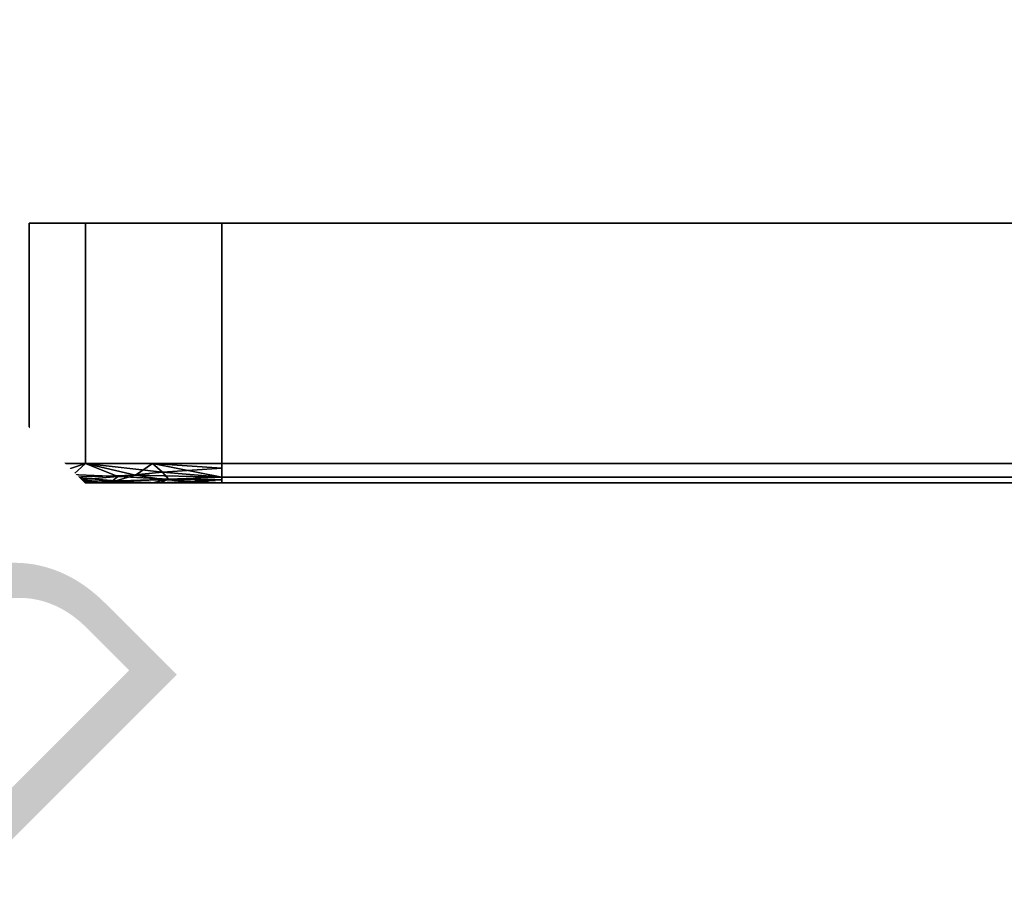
# Model space of a CAD drawing. Header units: millimetres. Extents: x -198 to 198, y -55 to 179.
# Tile 2 of 9: x -76 to -25, y -35 to 11. Entities that reach past the tile are written whole.
import ezdxf

# ---------------------------------------------------------------- set-up
doc = ezdxf.new("R2010")
doc.units = ezdxf.units.MM
doc.layers.add('P-SANR-FIXT', color=6, linetype='Continuous', lineweight=30)
doc.styles.add('Arial', font='arial.ttf', dxfattribs={"height": 14.6304})

msp = doc.modelspace()

# ---------------------------------------------------------------- meshes
at = {"layer": 'P-SANR-FIXT'}
mesh = msp.add_polyface(dxfattribs=at)
corners = [(-65.5, -12.5, -75.5), (-72.571, -12.5, -72.571), (-75.5, -12.5, -65.5), (-75.5, 0, -65.5), (-72.571, 0, -72.571), (-65.5, 0, -75.5)]
mesh.append_faces([[corners[k] for k in face] for face in [(0, 1, 4, 5)]], dxfattribs={"vtx1": -1})
mesh.append_faces([[corners[k] for k in face] for face in [(2, 3, 4, 1)]], dxfattribs={"vtx2": -1})
mesh = msp.add_polyface(dxfattribs=at)
corners = [(-75.5, -12.5, 65.5), (-75.5, 0, 65.5), (-75.5, 0, -65.5), (-75.5, -12.5, -65.5)]
mesh.append_faces([[corners[k] for k in face] for face in [(0, 1, 2, 3)]])
mesh = msp.add_polyface(dxfattribs=at)
corners = [(-75.5, -12.5, 65.5), (-72.571, -12.5, 72.571), (-65.5, -12.5, 75.5), (-65.5, 0, 75.5), (-72.571, 0, 72.571), (-75.5, 0, 65.5)]
mesh.append_faces([[corners[k] for k in face] for face in [(3, 4, 1, 2)]], dxfattribs={"vtx1": -1})
mesh.append_faces([[corners[k] for k in face] for face in [(5, 0, 1, 4)]], dxfattribs={"vtx2": -1})
mesh = msp.add_polyface(dxfattribs=at)
corners = [(75.5, 0, -65.5), (72.571, 0, -72.571), (65.5, 0, -75.5), (-65.5, 0, -75.5), (-72.571, 0, -72.571), (-75.5, 0, -65.5), (-75.5, 0, 65.5), (-72.571, 0, 72.571), (-65.5, 0, 75.5), (65.5, 0, 75.5), (72.571, 0, 72.571), (75.5, 0, 65.5)]
mesh.append_faces([[corners[k] for k in face] for face in [(6, 9, 3)]], dxfattribs={"vtx0": -1, "vtx1": -1, "vtx2": -1})
mesh.append_faces([[corners[k] for k in face] for face in [(3, 11, 0)]], dxfattribs={"vtx0": -1, "vtx2": -1})
mesh.append_faces([[corners[k] for k in face] for face in [(9, 10, 11, 3)]], dxfattribs={"vtx2": -1, "vtx3": -1})
mesh.append_faces([[corners[k] for k in face] for face in [(6, 7, 8, 9), (0, 1, 2, 3), (3, 4, 5, 6)]], dxfattribs={"vtx3": -1})
mesh = msp.add_polyface(dxfattribs=at)
corners = [(-65.5, -12.5, -75.5), (-65.5, 0, -75.5), (65.5, 0, -75.5), (65.5, -12.5, -75.5)]
mesh.append_faces([[corners[k] for k in face] for face in [(0, 1, 2, 3)]])
mesh = msp.add_polyface(dxfattribs=at)
corners = [(65.5, -12.5, 75.5), (65.5, 0, 75.5), (-65.5, 0, 75.5), (-65.5, -12.5, 75.5)]
mesh.append_faces([[corners[k] for k in face] for face in [(0, 1, 2, 3)]])
mesh = msp.add_polyface(dxfattribs=at)
corners = [(-75.5, -12.5, 65.5), (-75.207, -13.207, 65.5), (-74.5, -13.5, 65.5), (-71.864, -13.5, 71.864), (-65.5, -13.5, 74.5), (-65.5, -13.207, 75.207), (-65.5, -12.5, 75.5), (-72.571, -12.5, 72.571), (-73.008, -13.5, 69.101), (-73.359, -13.207, 71.198), (-69.101, -12.5, 74.008), (-69.101, -13.5, 73.008), (-74.036, -12.5, 69.036), (-74.533, -13.387, 68.319), (-74.813, -13.095, 68.564), (-69.975, -13.104, 74.216), (-71.013, -13.396, 73.169), (-65.5, -13.354, 74.854), (-68.425, -13.354, 74.561)]
mesh.append_faces([[corners[k] for k in face] for face in [(2, 13, 1), (11, 16, 3), (0, 14, 12), (7, 15, 10)]], dxfattribs={"vtx0": -1, "vtx1": -1})
mesh.append_faces([[corners[k] for k in face] for face in [(14, 1, 13), (16, 18, 15), (14, 13, 9), (15, 5, 10), (15, 7, 9), (13, 8, 9), (9, 12, 14), (9, 3, 16), (11, 18, 16), (9, 16, 15), (15, 18, 5)]], dxfattribs={"vtx0": -1, "vtx1": -1, "vtx2": -1})
mesh.append_faces([[corners[k] for k in face] for face in [(9, 7, 12), (18, 11, 4)]], dxfattribs={"vtx0": -1, "vtx2": -1})
mesh.append_faces([[corners[k] for k in face] for face in [(18, 4, 17, 5)]], dxfattribs={"vtx0": -1, "vtx3": -1})
mesh.append_faces([[corners[k] for k in face] for face in [(2, 8, 13), (8, 3, 9), (0, 1, 14)]], dxfattribs={"vtx1": -1, "vtx2": -1})
mesh.append_faces([[corners[k] for k in face] for face in [(5, 6, 10)]], dxfattribs={"vtx2": -1})
mesh = msp.add_polyface(dxfattribs=at)
corners = [(-74.5, -13.5, -65.5), (-75.207, -13.207, -65.5), (-75.5, -12.5, -65.5), (-72.571, -12.5, -72.571), (-65.5, -12.5, -75.5), (-65.5, -13.207, -75.207), (-65.5, -13.5, -74.5), (-71.864, -13.5, -71.864), (-69.101, -12.5, -74.008), (-70.891, -13.185, -73.599), (-74.173, -13.041, -70.151), (-73.182, -13.5, -68.682), (-73.315, -13.386, -70.836), (-74.752, -13.396, -65.5), (-74.677, -13.343, -68.1), (-71.201, -13.423, -72.955), (-65.5, -13.354, -74.854), (-68.682, -13.5, -73.182), (-68.268, -13.309, -74.679), (-65.5, -12.753, -75.395), (-68.574, -12.949, -74.904), (-74.036, -12.5, -69.036)]
mesh.append_faces([[corners[k] for k in face] for face in [(2, 10, 1)]], dxfattribs={"vtx0": -1, "vtx1": -1})
mesh.append_faces([[corners[k] for k in face] for face in [(20, 18, 9), (7, 12, 15), (9, 12, 10), (18, 20, 5), (13, 14, 11), (3, 9, 10), (9, 15, 12), (10, 12, 14), (10, 14, 1), (11, 14, 12), (18, 16, 17), (15, 9, 18), (17, 15, 18), (3, 20, 9), (8, 19, 20)]], dxfattribs={"vtx0": -1, "vtx1": -1, "vtx2": -1})
mesh.append_faces([[corners[k] for k in face] for face in [(18, 5, 16), (20, 3, 8), (12, 7, 11), (10, 2, 21), (14, 13, 1), (15, 17, 7), (20, 19, 5)]], dxfattribs={"vtx0": -1, "vtx2": -1})
mesh.append_faces([[corners[k] for k in face] for face in [(21, 3, 10)]], dxfattribs={"vtx1": -1, "vtx2": -1})
mesh.append_faces([[corners[k] for k in face] for face in [(11, 0, 13), (16, 6, 17), (8, 4, 19)]], dxfattribs={"vtx2": -1})
mesh = msp.add_polyface(dxfattribs=at)
corners = [(-74.5, -13.5, 65.5), (-75.207, -13.207, 65.5), (-75.5, -12.5, 65.5), (-75.5, -12.5, -65.5), (-75.207, -13.207, -65.5), (-74.5, -13.5, -65.5)]
mesh.append_faces([[corners[k] for k in face] for face in [(0, 1, 4, 5)]], dxfattribs={"vtx1": -1})
mesh.append_faces([[corners[k] for k in face] for face in [(2, 3, 4, 1)]], dxfattribs={"vtx2": -1})
mesh = msp.add_polyface(dxfattribs=at)
corners = [(65.5, -13.5, 74.5), (65.5, -13.207, 75.207), (65.5, -12.5, 75.5), (-65.5, -12.5, 75.5), (-65.5, -13.207, 75.207), (-65.5, -13.5, 74.5)]
mesh.append_faces([[corners[k] for k in face] for face in [(1, 4, 5, 0)]], dxfattribs={"vtx0": -1})
mesh.append_faces([[corners[k] for k in face] for face in [(1, 2, 3, 4)]], dxfattribs={"vtx3": -1})
mesh = msp.add_polyface(dxfattribs=at)
corners = [(-65.5, -13.5, -74.5), (-65.5, -13.207, -75.207), (-65.5, -12.5, -75.5), (65.5, -12.5, -75.5), (65.5, -13.207, -75.207), (65.5, -13.5, -74.5)]
mesh.append_faces([[corners[k] for k in face] for face in [(4, 1, 2, 3)]], dxfattribs={"vtx0": -1})
mesh.append_faces([[corners[k] for k in face] for face in [(4, 5, 0, 1)]], dxfattribs={"vtx3": -1})
mesh = msp.add_polyface(dxfattribs=at)
corners = [(-65.5, -13.5, 74.5), (-71.864, -13.5, 71.864), (-74.5, -13.5, 65.5), (-74.5, -13.5, -65.5), (-71.864, -13.5, -71.864), (-65.5, -13.5, -74.5), (65.5, -13.5, -74.5), (71.864, -13.5, -71.864), (74.5, -13.5, -65.5), (74.5, -13.5, 65.5), (71.864, -13.5, 71.864), (65.5, -13.5, 74.5), (6.182, -13.5, 33.433), (15.44, -13.5, 30.292), (23.421, -13.5, 24.646), (23.457, -13.5, 23.233), (22.044, -13.5, 23.197), (14.532, -13.5, 28.51), (5.818, -13.5, 31.467), (5.017, -13.5, 32.632), (-6.182, -13.5, 33.433), (-5.017, -13.5, 32.632), (-5.818, -13.5, 31.467), (-14.532, -13.5, 28.51), (-22.044, -13.5, 23.197), (-23.457, -13.5, 23.233), (-23.421, -13.5, 24.646), (-15.44, -13.5, 30.292)]
mesh.append_faces([[corners[k] for k in face] for face in [(2, 26, 0, 1)]], dxfattribs={"vtx0": -1, "vtx1": -1})
mesh.append_faces([[corners[k] for k in face] for face in [(24, 5, 16)]], dxfattribs={"vtx0": -1, "vtx1": -1, "vtx2": -1})
mesh.append_faces([[corners[k] for k in face] for face in [(12, 11, 20, 21)]], dxfattribs={"vtx0": -1, "vtx1": -1, "vtx3": -1})
mesh.append_faces([[corners[k] for k in face] for face in [(9, 14, 15, 8), (16, 5, 6, 15), (0, 27, 20, 11), (0, 26, 27)]], dxfattribs={"vtx0": -1, "vtx2": -1})
mesh.append_faces([[corners[k] for k in face] for face in [(11, 13, 14, 9)]], dxfattribs={"vtx0": -1, "vtx2": -1, "vtx3": -1})
mesh.append_faces([[corners[k] for k in face] for face in [(16, 22, 23, 24)]], dxfattribs={"vtx0": -1, "vtx3": -1})
mesh.append_faces([[corners[k] for k in face] for face in [(24, 25, 5), (18, 19, 22), (12, 13, 11)]], dxfattribs={"vtx1": -1, "vtx2": -1})
mesh.append_faces([[corners[k] for k in face] for face in [(2, 3, 25, 26), (19, 12, 21, 22)]], dxfattribs={"vtx1": -1, "vtx3": -1})
mesh.append_faces([[corners[k] for k in face] for face in [(9, 10, 11)]], dxfattribs={"vtx2": -1})
mesh.append_faces([[corners[k] for k in face] for face in [(6, 7, 8, 15), (3, 4, 5, 25), (16, 17, 18, 22)]], dxfattribs={"vtx2": -1, "vtx3": -1})

# ---------------------------------------------------------------- next in the draw order: texts
at = {"color": 5, "lineweight": 30, "insert": (-106.306, -5.707, 33.751), "char_height": 14.6304, "width": 99.20583, "attachment_point": 2, "rotation": 135, "line_spacing_factor": 0.941778, "style": 'Arial', "bg_fill": 3, "box_fill_scale": 1.25, "bg_fill_color": 256, "bg_fill_true_color": 13158600, "bg_fill_transparency": 0}
msp.add_mtext('Diameter', dxfattribs=at)

# ---------------------------------------------------------------- next in the draw order: texts
at = {"color": 5, "lineweight": 30, "insert": (-87.22, 30.249, 15.733), "char_height": 14.6304, "width": 99.20583, "attachment_point": 2, "rotation": 63.4349, "line_spacing_factor": 0.941778, "style": 'Arial', "bg_fill": 3, "box_fill_scale": 1.25, "bg_fill_color": 256, "bg_fill_true_color": 13158600, "bg_fill_transparency": 0}
msp.add_mtext('Diameter', dxfattribs=at)

doc.saveas('drawing.dxf')
